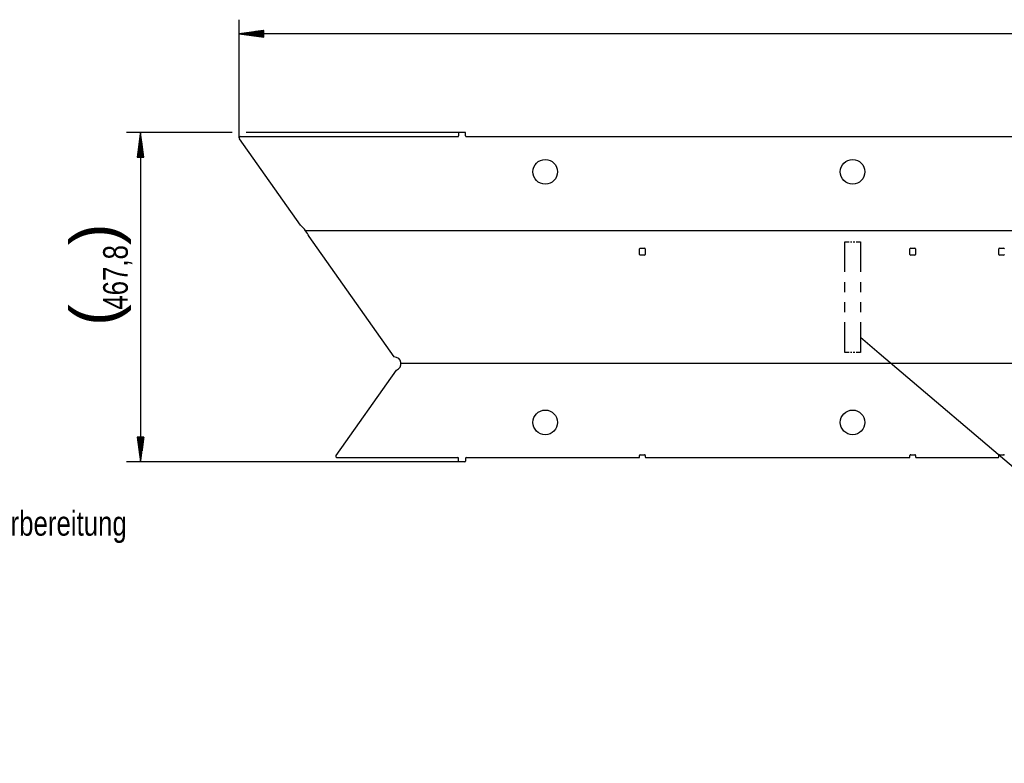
# Model space of a CAD drawing. Header units: millimetres. Extents: x -4 to 841, y -4 to 594.
# Tile 10 of 14: x 437 to 577, y 310 to 416. Entities that reach past the tile are written whole.
import ezdxf
from ezdxf import colors
from ezdxf.entities.mleader import LeaderData, LeaderLine
from ezdxf.math import Vec2, Vec3

# ---------------------------------------------------------------- set-up
doc = ezdxf.new("R2010")
doc.units = ezdxf.units.MM
doc.layers.add('1', color=7, linetype='Continuous')
doc.layers.add('Default', color=7, linetype='Continuous')
doc.styles.add('SEACAD_Arial', font='arial.ttf', dxfattribs={"width": 0.75})

# ---------------------------------------------------------------- blocks, each defined once
blk = doc.blocks.new('_SE_FILLED')
at = {"color": 0}
blk.add_line((0, 0), (-1, 0), dxfattribs=at)
blk.add_solid([(0, 0), (-1, -0.1665), (-1, 0.1665), (0, 0)], dxfattribs=at)

msp = doc.modelspace()

# ---------------------------------------------------------------- linework, layer by layer
at = {"layer": '1', "color": 7, "linetype": 'Continuous'}
for p, q in [((468.51, 399.04), (468.51, 415.84)), ((472.01, 414.3), (468.51, 413.84)), ((472.01, 413.94), (469.28, 413.94)), ((472.01, 413.99), (469.67, 413.99)), ((472.01, 414.04), (470.06, 414.04)), ((472.01, 414.09), (470.44, 414.09)), ((472.01, 414.14), (470.83, 414.14)), ((472.01, 414.19), (471.21, 414.19)), ((472.01, 414.24), (471.6, 414.24)), ((472.01, 414.29), (471.98, 414.29)), ((472.01, 414.29), (471.98, 414.29)), ((472.01, 413.38), (472.01, 414.3)), ((790.18, 413.84), (468.51, 413.84)), ((468.51, 413.84), (472.01, 413.38)), ((472.01, 413.84), (468.51, 413.84)), ((472.01, 413.84), (468.51, 413.84)), ((472.01, 413.89), (468.9, 413.89)), ((472.01, 413.79), (468.9, 413.79)), ((472.01, 413.74), (469.28, 413.74)), ((472.01, 413.68), (469.67, 413.68)), ((472.01, 413.63), (470.06, 413.63)), ((472.01, 413.58), (470.44, 413.58)), ((472.01, 413.53), (470.83, 413.53)), ((472.01, 413.48), (471.21, 413.48)), ((472.01, 413.43), (471.6, 413.43)), ((472.01, 413.38), (471.98, 413.38)), ((472.01, 413.38), (471.98, 413.38)), ((467.51, 399.84), (452.51, 399.84)), ((454.51, 399.84), (454.05, 396.34)), ((454.36, 396.34), (454.36, 398.68)), ((454.41, 396.34), (454.41, 399.07)), ((454.46, 396.34), (454.46, 399.45)), ((454.51, 399.84), (454.51, 353.06)), ((454.98, 396.34), (454.51, 399.84)), ((454.51, 396.34), (454.51, 399.84)), ((454.51, 396.34), (454.51, 399.84)), ((454.57, 396.34), (454.57, 399.45)), ((454.62, 396.34), (454.62, 399.07)), ((454.67, 396.34), (454.67, 398.68)), ((477.24, 386.64), (468.55, 398.93)), ((468.71, 399.24), (468.82, 399.24)), ((468.82, 399.24), (499.58, 399.24)), ((499.78, 399.84), (469.51, 399.84)), ((499.68, 399.74), (499.68, 399.34)), ((500.58, 399.84), (499.78, 399.84)), ((500.68, 399.34), (500.68, 399.74)), ((500.78, 399.24), (753.08, 399.24)), ((454.16, 396.34), (454.16, 397.14)), ((454.21, 396.34), (454.21, 397.53)), ((454.26, 396.34), (454.26, 397.91)), ((454.31, 396.34), (454.31, 398.3)), ((454.72, 396.34), (454.72, 398.3)), ((454.77, 396.34), (454.77, 397.91)), ((454.82, 396.34), (454.82, 397.53)), ((454.87, 396.34), (454.87, 397.14)), ((454.05, 396.34), (454.98, 396.34)), ((454.06, 396.34), (454.06, 396.37)), ((454.06, 396.34), (454.06, 396.37)), ((454.11, 396.34), (454.11, 396.75)), ((454.92, 396.34), (454.92, 396.75)), ((454.97, 396.34), (454.97, 396.37)), ((454.97, 396.34), (454.97, 396.37)), ((789.58, 385.84), (477.96, 385.84)), ((490.53, 367.95), (478.44, 385.05)), ((525.38, 382.5), (525.38, 383.3)), ((525.48, 383.4), (526.08, 383.4)), ((526.18, 383.3), (526.18, 382.5)), ((554.53, 384.3), (555.13, 384.3)), ((554.53, 380.02), (554.53, 384.3)), ((555.33, 384.3), (555.53, 384.3)), ((555.73, 384.3), (555.93, 384.3)), ((556.13, 384.3), (556.73, 384.3)), ((556.73, 384.3), (556.73, 380.02)), ((563.78, 382.5), (563.78, 383.3)), ((563.88, 383.4), (564.48, 383.4)), ((564.58, 383.3), (564.58, 382.5)), ((576.38, 382.5), (576.38, 383.3)), ((576.48, 383.4), (577.08, 383.4)), ((526.08, 382.4), (525.48, 382.4)), ((564.48, 382.4), (563.88, 382.4)), ((577.08, 382.4), (576.48, 382.4)), ((554.53, 377.16), (554.53, 378.59)), ((556.73, 378.59), (556.73, 377.16)), ((554.53, 374.31), (554.53, 375.73)), ((556.73, 375.73), (556.73, 374.31)), ((554.53, 368.6), (554.53, 372.88)), ((556.73, 372.88), (556.73, 368.6)), ((555.13, 368.6), (554.53, 368.6)), ((555.53, 368.6), (555.33, 368.6)), ((555.93, 368.6), (555.73, 368.6)), ((556.73, 368.6), (556.13, 368.6)), ((491.5, 367.05), (789.58, 367.05)), ((482.27, 353.97), (490.84, 366.09)), ((454.98, 356.56), (454.05, 356.56)), ((454.05, 356.56), (454.51, 353.06)), ((454.06, 356.56), (454.06, 356.53)), ((454.06, 356.56), (454.06, 356.53)), ((454.11, 356.56), (454.11, 356.14)), ((454.16, 356.56), (454.16, 355.76)), ((454.21, 356.56), (454.21, 355.37)), ((454.26, 356.56), (454.26, 354.99)), ((454.31, 356.56), (454.31, 354.6)), ((454.36, 356.56), (454.36, 354.21)), ((454.41, 356.56), (454.41, 353.83)), ((454.46, 356.56), (454.46, 353.44)), ((454.51, 353.06), (454.98, 356.56)), ((454.51, 356.56), (454.51, 353.06)), ((454.51, 356.56), (454.51, 353.06)), ((454.57, 356.56), (454.57, 353.44)), ((454.62, 356.56), (454.62, 353.83)), ((454.67, 356.56), (454.67, 354.21)), ((454.72, 356.56), (454.72, 354.6)), ((454.77, 356.56), (454.77, 354.99)), ((454.82, 356.56), (454.82, 355.37)), ((454.87, 356.56), (454.87, 355.76)), ((454.92, 356.56), (454.92, 356.14)), ((454.97, 356.56), (454.97, 356.53)), ((454.97, 356.56), (454.97, 356.53)), ((525.38, 353.76), (525.38, 353.96)), ((525.48, 354.06), (526.08, 354.06)), ((526.18, 353.96), (526.18, 353.76)), ((563.78, 353.76), (563.78, 353.96)), ((563.88, 354.06), (564.48, 354.06)), ((564.58, 353.96), (564.58, 353.76)), ((576.38, 353.76), (576.38, 353.96)), ((576.48, 354.06), (577.08, 354.06)), ((499.78, 353.06), (452.51, 353.06)), ((482.43, 353.66), (499.58, 353.66)), ((499.68, 353.16), (499.68, 353.56)), ((500.58, 353.06), (499.78, 353.06)), ((500.68, 353.56), (500.68, 353.16)), ((500.78, 353.66), (525.28, 353.66)), ((526.28, 353.66), (563.68, 353.66)), ((564.68, 353.66), (576.28, 353.66))]:
    msp.add_line(p, q, dxfattribs=at)
for centre in [(511.98, 394.24), (555.63, 394.24), (511.98, 358.66), (555.63, 358.66)]:
    msp.add_circle(centre, 1.75, dxfattribs=at)
for centre, radius, start, end in [((468.71, 399.04), 0.2, 90, 215.2644), ((499.58, 399.34), 0.1, 270, 0), ((499.78, 399.74), 0.1, 90, 180), ((500.58, 399.74), 0.1, 0, 90), ((500.78, 399.34), 0.1, 180, 270), ((473.93, 382.89), 5, 36.7399, 48.6516), ((473.93, 382.89), 5, 25.6092, 36.74), ((525.48, 383.3), 0.1, 90, 180), ((526.08, 383.3), 0.1, 0, 90), ((563.88, 383.3), 0.1, 90, 180), ((564.48, 383.3), 0.1, 0, 90), ((576.48, 383.3), 0.1, 90, 180), ((577.08, 383.3), 0.1, 0, 90), ((525.48, 382.5), 0.1, 180, 270), ((526.08, 382.5), 0.1, 270, 0), ((563.88, 382.5), 0.1, 180, 270), ((564.48, 382.5), 0.1, 270, 0), ((576.48, 382.5), 0.1, 180, 270), ((577.08, 382.5), 0.1, 270, 0), ((490.56, 367), 0.95, 287.2507, 91.265), ((482.43, 353.86), 0.2, 144.7356, 270), ((525.48, 353.96), 0.1, 90, 180), ((526.08, 353.96), 0.1, 0, 90), ((563.88, 353.96), 0.1, 90, 180), ((564.48, 353.96), 0.1, 0, 90), ((576.48, 353.96), 0.1, 90, 180), ((577.08, 353.96), 0.1, 0, 90), ((499.58, 353.56), 0.1, 0, 90), ((499.78, 353.16), 0.1, 180, 270), ((500.58, 353.16), 0.1, 270, 0), ((500.78, 353.56), 0.1, 90, 180), ((525.28, 353.76), 0.1, 270, 0), ((526.28, 353.76), 0.1, 180, 270), ((563.68, 353.76), 0.1, 270, 0), ((564.68, 353.76), 0.1, 180, 270), ((576.28, 353.76), 0.1, 270, 0)]:
    msp.add_arc(centre, radius, start, end, dxfattribs=at)

# ---------------------------------------------------------------- texts
at = {"layer": '1', "char_height": 6.58, "width": 3.0039, "attachment_point": 7, "rotation": 90}
for s, insert in [('{\\fArial|b0||i0||c0|p34;\\C7;\\H6.58;\\W1.;)}', (453.14, 383.83)), ('{\\fArial|b0||i0||c0|p34;\\C7;\\H6.58;\\W1.;(}', (453.14, 372.37))]:
    msp.add_mtext(s, dxfattribs=dict(at, insert=insert))
at = {"layer": '1', "insert": (453.35, 374.66), "char_height": 3.5, "width": 8.9022, "attachment_point": 7, "rotation": 90, "style": 'SEACAD_Arial'}
msp.add_mtext('{\\fArial|b0||i0||c0|p34;\\C7;\\H3.5;\\W0.75;467,8}', dxfattribs=at)
at = {"layer": '1', "insert": (410.98, 341.52), "char_height": 3.5, "width": 40.5544, "attachment_point": 7, "style": 'SEACAD_Arial'}
msp.add_mtext('{\\fArial|b0||i0||c0|p34;\\C7;\\H3.5;\\W0.75;Schweißnahtvorbereitung}', dxfattribs=at)

# ---------------------------------------------------------------- leaders
at = {"layer": 'Default', "color": 7, "linetype": 'Continuous'}
ml = msp.add_multileader_mtext('Standard', dxfattribs=at)
ml.set_content('{\\pxsm0.9;\\fSolid Edge ISO CE|b0||i0||c0|p34;\\W1.;GRAVÍROVAT\\P}', color=256)
ml.set_leader_properties()
ml.set_arrow_properties(name='_SE_FILLED')
ml.build(insert=Vec2(0, 0))
ml.multileader.update_dxf_attribs({"dogleg_length": 0, "arrow_head_size": 3.5})
ctx = ml.context
ctx.base_point, ctx.char_height, ctx.arrow_head_size = Vec3(624.69, 313.33), 3.5, 3.5
notes = []
notes.append((ctx, [(0, (1, 1, 0), (624.69, 313.08), (1, 0), 0, [(0, [(556.73, 370.74)], 0, [])])]))
ctx.mtext.insert = Vec3(626.69, 314.85)
for ctx, leaders in notes:
    for number, flags, end, landing, length, lines in leaders:
        leader = LeaderData()
        leader.index, (leader.has_last_leader_line, leader.has_dogleg_vector, leader.attachment_direction) = number, flags
        leader.last_leader_point, leader.dogleg_vector, leader.dogleg_length = Vec3(end), Vec3(landing), length
        for number, points, colour, breaks in lines:
            line = LeaderLine()
            line.index, line.vertices, line.color, line.breaks = number, Vec3.list(points), colors.encode_raw_color(colour), breaks
            leader.lines.append(line)
        ctx.leaders.append(leader)

doc.saveas('drawing.dxf')
